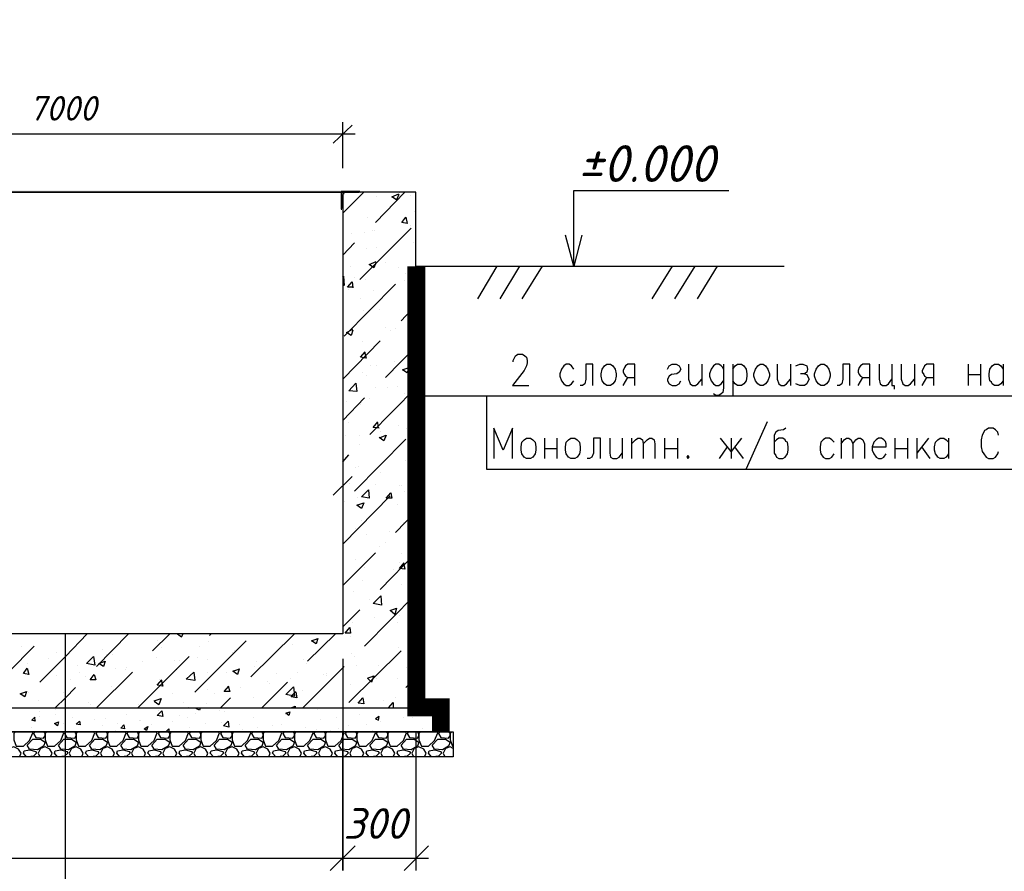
# Model space of a CAD drawing. Extents: x -119078 to 1619993, y 264752 to 340742.
# Tile 65 of 220: x 437390 to 445418, y 301482 to 308425. Entities that reach past the tile are written whole.
import ezdxf

# ---------------------------------------------------------------- set-up
doc = ezdxf.new("R2010")
doc.units = 0
doc.header["$MEASUREMENT"] = 0
doc.linetypes.add('CONTI', pattern=[0])
doc.layers.get('0').update_dxf_attribs({"color": 250, "linetype": 'CONTI'})
for name, color, linetype in [('PDF _Геометрия', 250, 'Continuous'), ('PDF _Сплошная заливка', 7, 'Continuous'), ('PDF _Текст', 7, 'Continuous')]:
    doc.layers.add(name, color=color, linetype=linetype)
doc.styles.add('ICOCPEUR', font='isocpeui.ttf')
doc.styles.add('PDF ISOCPEUR Italic', font='isocpeui.ttf')

msp = doc.modelspace()

# ---------------------------------------------------------------- linework, layer by layer
at = {"layer": 'PDF _Геометрия', "color": 251, "lineweight": -3, "true_color": 0x535353}
for points in [[(439947.224, 307418.413), (440099.628, 307564.467)], [(440023.426, 307215.208), (440023.426, 307589.868)], [(435425.906, 307494.615), (440125.029, 307494.615)], [(440118.679, 307018.353), (435978.371, 307018.353)], [(440023.426, 304827.545), (440023.426, 304725.943)], [(439947.224, 304548.138), (440099.628, 304700.542)], [(440023.426, 303214.603), (440023.426, 301487.358), (440023.426, 302617.688)], [(440620.342, 302617.688), (440620.342, 301487.358)], [(440525.089, 301487.358), (440721.944, 301690.563)], [(430923.639, 301588.961), (440125.029, 301588.961)], [(439921.824, 301588.961), (440721.944, 301588.961)]]:
    msp.add_lwpolyline(points, dxfattribs=at)
at = {"layer": 'PDF _Геометрия', "color": 7, "lineweight": -3}
for points in [[(440620.342, 302814.543), (440620.342, 307018.353), (440023.426, 307018.353), (440023.426, 303417.809), (431025.242, 303417.809), (431025.242, 307018.353), (430421.976, 307018.353), (430421.976, 302814.543)], [(435667.213, 307018.353), (435552.91, 307018.353), (440023.426, 307018.353)], [(440163.13, 307024.703), (440010.726, 307024.703), (440010.726, 306878.649), (440017.076, 306878.649)], [(440023.426, 306884.999), (440023.426, 306999.302)], [(440042.477, 307018.353), (440156.78, 307018.353)], [(440156.78, 307024.703), (440156.78, 307024.703)], [(441909.425, 306415.087), (441909.425, 306669.093), (441909.425, 307031.053), (443173.108, 307031.053)], [(440017.076, 306884.999), (440017.076, 306884.999)], [(441972.927, 306669.093), (441909.425, 306415.087), (441839.574, 306669.093)], [(440620.342, 306415.087), (443623.97, 306415.087)], [(441280.759, 306415.087), (441122.005, 306148.38)], [(441464.914, 306415.087), (441306.16, 306148.38)], [(441649.069, 306415.087), (441483.964, 306148.38)], [(442709.546, 306415.087), (442544.442, 306148.38)], [(442893.701, 306415.087), (442728.597, 306148.38)], [(443077.856, 306415.087), (442912.752, 306148.38)], [(441414.112, 305634.016), (441414.112, 305646.717), (441426.813, 305672.117), (441433.163, 305684.818), (441452.213, 305697.518), (441490.314, 305697.518), (441509.365, 305684.818), (441522.065, 305672.117), (441528.415, 305646.717), (441528.415, 305627.666), (441522.065, 305602.266), (441503.015, 305564.165), (441407.762, 305443.511), (441541.116, 305443.511)], [(441909.425, 305576.865), (441890.375, 305602.266), (441871.324, 305614.966), (441845.924, 305614.966), (441826.873, 305602.266), (441807.823, 305576.865), (441795.122, 305538.764), (441795.122, 305519.713), (441807.823, 305481.612), (441826.873, 305456.212), (441845.924, 305443.511), (441871.324, 305443.511), (441890.375, 305456.212), (441909.425, 305481.612)], [(442061.829, 305443.511), (442061.829, 305614.966), (442004.678, 305614.966), (442004.678, 305494.313), (441998.328, 305456.212), (441979.277, 305443.511), (441960.227, 305443.511)], [(442404.738, 305443.511), (442404.738, 305614.966), (442347.587, 305614.966), (442328.536, 305602.266), (442322.186, 305589.565), (442309.486, 305564.165), (442309.486, 305551.464), (442322.186, 305532.414), (442328.536, 305519.713), (442347.587, 305507.013), (442404.738, 305507.013)], [(442671.445, 305576.865), (442684.146, 305602.266), (442709.546, 305614.966), (442741.297, 305614.966), (442766.698, 305602.266), (442779.398, 305576.865), (442766.698, 305551.464), (442747.647, 305538.764), (442703.196, 305532.414), (442684.146, 305519.713), (442671.445, 305494.313), (442671.445, 305481.612), (442684.146, 305456.212), (442709.546, 305443.511), (442741.297, 305443.511), (442766.698, 305456.212), (442779.398, 305481.612)], [(442842.9, 305614.966), (442842.9, 305494.313), (442855.6, 305456.212), (442874.651, 305443.511), (442900.051, 305443.511), (442919.102, 305456.212), (442950.853, 305494.313)], [(442950.853, 305614.966), (442950.853, 305443.511)], [(443128.657, 305576.865), (443122.307, 305589.565), (443109.607, 305602.266), (443090.556, 305614.966), (443065.156, 305614.966), (443046.105, 305602.266), (443027.055, 305576.865), (443014.354, 305538.764), (443014.354, 305519.713), (443027.055, 305481.612), (443046.105, 305456.212), (443065.156, 305443.511), (443090.556, 305443.511), (443109.607, 305456.212), (443128.657, 305481.612)], [(443128.657, 305614.966), (443128.657, 305424.461), (443122.307, 305386.36), (443109.607, 305373.66), (443090.556, 305360.959), (443065.156, 305360.959), (443046.105, 305373.66)], [(443204.859, 305614.966), (443204.859, 305360.959)], [(443204.859, 305576.865), (443223.91, 305602.266), (443242.96, 305614.966), (443274.711, 305614.966), (443293.761, 305602.266), (443312.812, 305576.865), (443319.162, 305538.764), (443319.162, 305519.713), (443312.812, 305481.612), (443293.761, 305456.212), (443274.711, 305443.511), (443242.96, 305443.511), (443223.91, 305456.212), (443204.859, 305481.612)], [(443566.819, 305614.966), (443566.819, 305494.313), (443579.519, 305456.212), (443598.569, 305443.511), (443623.97, 305443.511), (443643.021, 305456.212), (443674.771, 305494.313)], [(443674.771, 305614.966), (443674.771, 305443.511)], [(443719.223, 305602.266), (443750.973, 305614.966), (443776.374, 305614.966), (443808.125, 305602.266), (443814.475, 305576.865), (443808.125, 305551.464), (443789.074, 305538.764), (443757.324, 305538.764)], [(443789.074, 305538.764), (443808.125, 305532.414), (443814.475, 305519.713), (443827.175, 305494.313), (443814.475, 305468.912), (443808.125, 305456.212), (443789.074, 305443.511), (443750.973, 305443.511), (443719.223, 305456.212)], [(444157.384, 305443.511), (444157.384, 305614.966), (444100.233, 305614.966), (444100.233, 305494.313), (444093.882, 305456.212), (444074.832, 305443.511), (444055.781, 305443.511)], [(444322.488, 305443.511), (444322.488, 305614.966), (444265.337, 305614.966), (444246.286, 305602.266), (444233.586, 305589.565), (444227.236, 305564.165), (444227.236, 305551.464), (444233.586, 305532.414), (444246.286, 305519.713), (444265.337, 305507.013), (444322.488, 305507.013)], [(444398.69, 305614.966), (444398.69, 305494.313), (444405.04, 305456.212), (444424.091, 305443.511), (444455.842, 305443.511), (444474.892, 305456.212), (444500.293, 305494.313)], [(444500.293, 305614.966), (444500.293, 305443.511), (444519.343, 305443.511), (444519.343, 305411.761)], [(444576.495, 305614.966), (444576.495, 305494.313), (444589.195, 305456.212), (444608.246, 305443.511), (444633.646, 305443.511), (444652.697, 305456.212), (444684.448, 305494.313)], [(444684.448, 305614.966), (444684.448, 305443.511)], [(444843.202, 305443.511), (444843.202, 305614.966), (444786.05, 305614.966), (444767, 305602.266), (444760.65, 305589.565), (444747.949, 305564.165), (444747.949, 305551.464), (444760.65, 305532.414), (444767, 305519.713), (444786.05, 305507.013), (444843.202, 305507.013)], [(445122.609, 305614.966), (445122.609, 305443.511)], [(445224.212, 305614.966), (445224.212, 305443.511)], [(445408.367, 305481.612), (445389.316, 305456.212), (445370.266, 305443.511), (445338.515, 305443.511), (445319.464, 305456.212), (445313.114, 305468.912), (445300.414, 305481.612), (445294.064, 305519.713), (445294.064, 305538.764), (445300.414, 305576.865), (445319.464, 305602.266), (445338.515, 305614.966), (445370.266, 305614.966), (445389.316, 305602.266), (445408.367, 305576.865)], [(445408.367, 305614.966), (445408.367, 305443.511)], [(442309.486, 305443.511), (442347.587, 305507.013)], [(444227.236, 305443.511), (444265.337, 305507.013)], [(444747.949, 305443.511), (444786.05, 305507.013)], [(445122.609, 305532.414), (445224.212, 305532.414)], [(448729.503, 305354.609), (440620.342, 305354.609)], [(448729.503, 304757.694), (441198.207, 304757.694), (441198.207, 305354.609)], [(443484.266, 305145.054), (443312.812, 304764.044)], [(441407.762, 304846.596), (441407.762, 305094.252), (441331.56, 304916.448), (441255.358, 305094.252), (441255.358, 304846.596)], [(443636.67, 305094.252), (443617.62, 305081.552), (443573.169, 305075.202), (443554.118, 305062.501), (443541.418, 305037.101), (443541.418, 304891.047), (443554.118, 304871.997), (443560.468, 304859.296), (443579.519, 304846.596), (443611.27, 304846.596), (443630.32, 304859.296), (443649.371, 304884.697), (443655.721, 304916.448), (443655.721, 304941.848), (443649.371, 304979.949), (443636.67, 304986.3), (443630.32, 304999), (443611.27, 305011.7), (443579.519, 305011.7), (443560.468, 304999), (443541.418, 304979.949)], [(445370.266, 305037.101), (445363.915, 305062.501), (445351.215, 305075.202), (445344.865, 305081.552), (445325.814, 305094.252), (445287.713, 305094.252), (445268.663, 305081.552), (445255.963, 305075.202), (445249.612, 305062.501), (445236.912, 305037.101), (445230.562, 304999), (445230.562, 304941.848), (445236.912, 304903.747), (445249.612, 304884.697), (445268.663, 304859.296), (445287.713, 304846.596), (445325.814, 304846.596), (445344.865, 304859.296), (445363.915, 304884.697), (445370.266, 304903.747)], [(441668.119, 305011.7), (441668.119, 304846.596)], [(441769.722, 305011.7), (441769.722, 304846.596)], [(442125.331, 304846.596), (442125.331, 305011.7), (442068.18, 305011.7), (442068.18, 304891.047), (442055.479, 304859.296), (442036.429, 304846.596), (442017.378, 304846.596)], [(442201.533, 305011.7), (442201.533, 304891.047), (442207.883, 304859.296), (442226.934, 304846.596), (442258.685, 304846.596), (442277.735, 304859.296), (442303.136, 304891.047)], [(442303.136, 305011.7), (442303.136, 304846.596)], [(442379.338, 305011.7), (442379.338, 304846.596)], [(442379.338, 304967.249), (442411.088, 304999), (442430.139, 305011.7), (442449.189, 305011.7), (442468.24, 304999), (442474.59, 304967.249), (442474.59, 304846.596)], [(442474.59, 304967.249), (442506.341, 304999), (442525.391, 305011.7), (442544.442, 305011.7), (442563.492, 304999), (442569.843, 304967.249), (442569.843, 304846.596)], [(442646.045, 305011.7), (442646.045, 304846.596)], [(442753.997, 305011.7), (442753.997, 304846.596)], [(443274.711, 305011.7), (443192.159, 304903.747), (443103.257, 305011.7)], [(443192.159, 305011.7), (443192.159, 304846.596)], [(444030.381, 304979.949), (444011.33, 304999), (443992.28, 305011.7), (443960.529, 305011.7), (443941.478, 304999), (443922.428, 304979.949), (443916.078, 304941.848), (443916.078, 304916.448), (443922.428, 304884.697), (443941.478, 304859.296), (443960.529, 304846.596), (443992.28, 304846.596), (444011.33, 304859.296), (444030.381, 304884.697)], [(444087.532, 305011.7), (444087.532, 304846.596)], [(444087.532, 304967.249), (444112.933, 304999), (444131.983, 305011.7), (444151.034, 305011.7), (444170.084, 304999), (444182.785, 304967.249), (444182.785, 304846.596)], [(444182.785, 304967.249), (444208.185, 304999), (444227.236, 305011.7), (444246.286, 305011.7), (444265.337, 304999), (444278.037, 304967.249), (444278.037, 304846.596)], [(444341.539, 304941.848), (444455.842, 304941.848), (444455.842, 304967.249), (444449.492, 304986.3), (444436.791, 304999), (444417.741, 305011.7), (444392.34, 305011.7), (444373.29, 304999), (444354.239, 304979.949), (444341.539, 304941.848), (444341.539, 304916.448), (444354.239, 304884.697), (444373.29, 304859.296), (444392.34, 304846.596), (444417.741, 304846.596), (444436.791, 304859.296), (444455.842, 304884.697)], [(444525.694, 305011.7), (444525.694, 304846.596)], [(444627.296, 305011.7), (444627.296, 304846.596)], [(444703.498, 305011.7), (444703.498, 304846.596)], [(444798.751, 305011.7), (444703.498, 304891.047)], [(444963.855, 304884.697), (444944.805, 304859.296), (444925.754, 304846.596), (444894.003, 304846.596), (444874.953, 304859.296), (444868.603, 304871.997), (444855.902, 304884.697), (444849.552, 304916.448), (444849.552, 304941.848), (444855.902, 304979.949), (444874.953, 304999), (444894.003, 305011.7), (444925.754, 305011.7), (444944.805, 304999), (444963.855, 304979.949)], [(444963.855, 305011.7), (444963.855, 304846.596)], [(441668.119, 304929.148), (441769.722, 304929.148)], [(442646.045, 304929.148), (442753.997, 304929.148)], [(443096.906, 304846.596), (443160.408, 304941.848)], [(443217.559, 304941.848), (443287.411, 304846.596)], [(444525.694, 304929.148), (444627.296, 304929.148)], [(444741.599, 304941.848), (444811.451, 304846.596)], [(445281.363, 297913.793), (437762.767, 297913.793), (437762.767, 303417.809)]]:
    msp.add_lwpolyline(points, dxfattribs=at)
at = {"layer": 'PDF _Геометрия', "color": 8, "lineweight": -3, "true_color": 0x767676}
for points in [[(440023.426, 306846.898), (440194.881, 307018.353)], [(440169.48, 307012.002), (440169.48, 307012.002)], [(440290.133, 306770.696), (440531.439, 307018.353)], [(440296.483, 306986.602), (440296.483, 306986.602)], [(440480.638, 306999.302), (440461.588, 306954.851), (440423.487, 306980.252), (440480.638, 307005.652)], [(440486.988, 307012.002), (440486.988, 307012.002)], [(440575.891, 306992.952), (440575.891, 306992.952)], [(440607.641, 306859.598), (440607.641, 306859.598)], [(440226.632, 306815.147), (440226.632, 306815.147)], [(440575.891, 306745.295), (440575.891, 306745.295)], [(440093.278, 306681.794), (440093.278, 306681.794)], [(440163.13, 306307.134), (440582.241, 306726.245)], [(440201.231, 306688.144), (440201.231, 306688.144)], [(440264.733, 306707.194), (440264.733, 306707.194)], [(440283.783, 306707.194), (440283.783, 306707.194)], [(440023.426, 306503.989), (440118.679, 306605.592)], [(440601.291, 306605.592), (440601.291, 306605.592)], [(440213.931, 306561.141), (440213.931, 306561.141)], [(440296.483, 306567.491), (440296.483, 306567.491)], [(440296.483, 306446.838), (440277.433, 306402.387), (440239.332, 306427.787), (440296.483, 306453.188)], [(440372.685, 306446.838), (440372.685, 306446.838)], [(440086.928, 306408.737), (440086.928, 306408.737)], [(440480.638, 306402.387), (440480.638, 306402.387)], [(440537.79, 306351.585), (440537.79, 306351.585)], [(440588.591, 306351.585), (440588.591, 306351.585)], [(440023.426, 306326.185), (440029.776, 306332.535), (440036.127, 306256.333), (440023.426, 306262.683)], [(440036.127, 306326.185), (440036.127, 306326.185)], [(440036.127, 305843.572), (440455.237, 306269.033)], [(440105.978, 306243.632), (440061.527, 306243.632), (440099.628, 306288.084), (440105.978, 306237.282)], [(440118.679, 306319.834), (440118.679, 306319.834)], [(440207.581, 306307.134), (440207.581, 306307.134)], [(440525.089, 306300.784), (440525.089, 306300.784)], [(440074.228, 306224.582), (440074.228, 306224.582)], [(440277.433, 306218.232), (440277.433, 306218.232)], [(440620.342, 306192.831), (440607.641, 306199.181), (440620.342, 306211.882)], [(440169.48, 306148.38), (440169.48, 306148.38)], [(440582.241, 306103.929), (440582.241, 306103.929)], [(440194.881, 306053.127), (440194.881, 306053.127)], [(440321.884, 306059.478), (440321.884, 306059.478)], [(440499.689, 305970.575), (440620.342, 306097.579)], [(440105.978, 305894.373), (440093.278, 305849.922), (440055.177, 305875.323), (440105.978, 305900.723)], [(440372.685, 305913.424), (440372.685, 305913.424)], [(440410.786, 305888.023), (440410.786, 305888.023)], [(440455.237, 305907.074), (440455.237, 305907.074)], [(440023.426, 305494.313), (440328.234, 305805.471)], [(440188.531, 305799.121), (440188.531, 305799.121)], [(440575.891, 305849.922), (440575.891, 305849.922)], [(440201.231, 305716.569), (440213.931, 305665.767), (440169.48, 305672.117), (440207.581, 305716.569)], [(440372.685, 305507.013), (440620.342, 305761.02)], [(440442.537, 305634.016), (440442.537, 305634.016)], [(440182.18, 305545.114), (440182.18, 305545.114)], [(440252.032, 305608.616), (440252.032, 305608.616)], [(440296.483, 305602.266), (440296.483, 305602.266)], [(440563.19, 305595.915), (440563.19, 305595.915)], [(440220.281, 305526.064), (440220.281, 305526.064)], [(440245.682, 305043.451), (440620.342, 305424.461)], [(440290.133, 305424.461), (440290.133, 305424.461)], [(440385.386, 305424.461), (440385.386, 305424.461)], [(440474.288, 305437.161), (440474.288, 305437.161)], [(440023.426, 305157.754), (440201.231, 305341.909)], [(440029.776, 305360.959), (440029.776, 305360.959)], [(440055.177, 305310.158), (440055.177, 305310.158)], [(440245.682, 305335.559), (440245.682, 305335.559)], [(440531.439, 305373.66), (440531.439, 305373.66)], [(440556.84, 305341.909), (440556.84, 305341.909)], [(440169.48, 305291.107), (440169.48, 305291.107)], [(440067.877, 305138.703), (440067.877, 305138.703)], [(440321.884, 305094.252), (440271.083, 305100.602), (440309.184, 305145.054)], [(440315.534, 305094.252), (440309.184, 305138.703)], [(440321.884, 305094.252), (440321.884, 305094.252)], [(440328.234, 305068.852), (440328.234, 305068.852)], [(440480.638, 305119.653), (440480.638, 305119.653)], [(440544.14, 305087.902), (440544.14, 305087.902)], [(440042.477, 305030.751), (440042.477, 305030.751)], [(440118.679, 304579.889), (440537.79, 305005.35)], [(440163.13, 305037.101), (440163.13, 305037.101)], [(440328.234, 305018.05), (440379.036, 305037.101), (440359.985, 304992.65), (440321.884, 305018.05)], [(440163.13, 304960.899), (440163.13, 304960.899)], [(440023.426, 304821.195), (440074.228, 304878.347)], [(440537.79, 304833.896), (440537.79, 304833.896)], [(440613.992, 304833.896), (440613.992, 304833.896)], [(440131.379, 304770.394), (440131.379, 304770.394)], [(440150.43, 304783.094), (440150.43, 304783.094)], [(440582.241, 304706.892), (440620.342, 304751.343)], [(440328.234, 304732.293), (440328.234, 304732.293)], [(440080.578, 304643.391), (440080.578, 304643.391)], [(440290.133, 304637.04), (440290.133, 304637.04)], [(440486.988, 304630.69), (440486.988, 304630.69)], [(440499.689, 304624.34), (440499.689, 304624.34)], [(440525.089, 304579.889), (440525.089, 304579.889)], [(440023.426, 304148.078), (440410.786, 304541.788)], [(440036.127, 304497.337), (440036.127, 304497.337)], [(440144.079, 304529.088), (440144.079, 304529.088)], [(440410.786, 304535.438), (440410.786, 304535.438)], [(440601.291, 304554.488), (440601.291, 304554.488)], [(440455.237, 304243.33), (440620.342, 304414.785)], [(440474.288, 304471.936), (440474.288, 304471.936)], [(440029.776, 304395.734), (440029.776, 304395.734)], [(440175.83, 304344.933), (440175.83, 304344.933)], [(440131.379, 304275.081), (440131.379, 304275.081)], [(440404.436, 304256.03), (440404.436, 304256.03)], [(440518.739, 304325.882), (440518.739, 304325.882)], [(440582.241, 304325.882), (440582.241, 304325.882)], [(440213.931, 304230.63), (440213.931, 304230.63)], [(440321.884, 304129.027), (440321.884, 304129.027)], [(440372.685, 304160.778), (440372.685, 304160.778)], [(440620.342, 304135.377), (440594.941, 304160.778), (440620.342, 304167.128)], [(440023.426, 303811.519), (440290.133, 304078.226)], [(440125.029, 304021.074), (440125.029, 304021.074)], [(440328.234, 303779.768), (440620.342, 304078.226)], [(440506.039, 304071.876), (440506.039, 304071.876)], [(440029.776, 303951.222), (440029.776, 303951.222)], [(440201.231, 303957.573), (440201.231, 303957.573)], [(440436.187, 303938.522), (440436.187, 303938.522)], [(440518.739, 303995.674), (440531.439, 303944.872), (440486.988, 303951.222), (440525.089, 303995.674)], [(440486.988, 303995.674), (440486.988, 303995.674)], [(440188.531, 303849.62), (440188.531, 303849.62)], [(440499.689, 303817.869), (440499.689, 303817.869)], [(440594.941, 303836.919), (440594.941, 303836.919)], [(440112.329, 303767.068), (440112.329, 303767.068)], [(440201.231, 303316.206), (440620.342, 303741.667)], [(440245.682, 303697.216), (440245.682, 303697.216)], [(440290.133, 303690.866), (440290.133, 303690.866)], [(440023.426, 303474.96), (440163.13, 303614.664)], [(440290.133, 303671.815), (440290.133, 303671.815)], [(440283.783, 303551.162), (440283.783, 303551.162)], [(440486.988, 303563.862), (440486.988, 303563.862)], [(440105.978, 303513.061), (440105.978, 303513.061)], [(440474.288, 303506.711), (440474.288, 303506.711)], [(440569.54, 303455.909), (440569.54, 303455.909)], [(437553.212, 303024.098), (437762.767, 303233.654), (437940.572, 303417.809)], [(438016.774, 303151.102), (438277.131, 303417.809)], [(438473.986, 303278.105), (438613.689, 303417.809)], [(438677.191, 303417.809), (438708.942, 303392.408), (438721.642, 303417.809)], [(438937.548, 303405.108), (438950.248, 303417.809)], [(439274.107, 303068.549), (439629.716, 303417.809)], [(439737.669, 303195.553), (439966.275, 303417.809)], [(440029.776, 303430.509), (440029.776, 303430.509)], [(440086.928, 303392.408), (440086.928, 303392.408)], [(440620.342, 303373.357), (440588.591, 303379.708), (440620.342, 303417.809)], [(437089.65, 302897.095), (437508.761, 303316.206)], [(437407.158, 303316.206), (437407.158, 303316.206)], [(438067.575, 303290.805), (438067.575, 303290.805)], [(438512.087, 303367.007), (438512.087, 303367.007)], [(438543.838, 303303.506), (438543.838, 303303.506)], [(438816.895, 302941.546), (439236.006, 303360.657)], [(438854.996, 303316.206), (438854.996, 303316.206)], [(438931.198, 303354.307), (438931.198, 303354.307)], [(439610.665, 303328.906), (439610.665, 303328.906)], [(439801.17, 303354.307), (439801.17, 303354.307)], [(440480.638, 303309.856), (440480.638, 303309.856)], [(440582.241, 303360.657), (440582.241, 303360.657)], [(437623.064, 303214.603), (437623.064, 303214.603)], [(437692.915, 303265.405), (437692.915, 303265.405)], [(438099.326, 303246.354), (438099.326, 303246.354)], [(438143.777, 303246.354), (438143.777, 303246.354)], [(438353.333, 302814.543), (438772.444, 303233.654)], [(438505.737, 303227.304), (438505.737, 303227.304)], [(438842.295, 303227.304), (438842.295, 303227.304)], [(439128.053, 303265.405), (439128.053, 303265.405)], [(439140.753, 303278.105), (439140.753, 303278.105)], [(440074.228, 302858.994), (440499.689, 303278.105)], [(440093.278, 303259.054), (440093.278, 303259.054)], [(440118.679, 303233.654), (440118.679, 303233.654)], [(437451.609, 303176.502), (437451.609, 303176.502)], [(437762.767, 303195.553), (437762.767, 303195.553)], [(437858.02, 303157.452), (437858.02, 303157.452)], [(438169.178, 303138.401), (438169.178, 303138.401)], [(438264.43, 303144.751), (438264.43, 303144.751)], [(438391.434, 303195.553), (438391.434, 303195.553)], [(438651.79, 303201.903), (438651.79, 303201.903)], [(438696.242, 303201.903), (438696.242, 303201.903)], [(438918.497, 303208.253), (438918.497, 303208.253)], [(439178.854, 303132.051), (439166.154, 303087.6), (439128.053, 303113.001), (439185.204, 303132.051)], [(439305.858, 303151.102), (439305.858, 303151.102)], [(439324.908, 303195.553), (439324.908, 303195.553)], [(439699.568, 302814.543), (440036.127, 303151.102)], [(439705.918, 303208.253), (439705.918, 303208.253)], [(439731.319, 303176.502), (439731.319, 303176.502)], [(440137.729, 303157.452), (440137.729, 303157.452)], [(440315.534, 303163.802), (440315.534, 303163.802)], [(440372.685, 303157.452), (440372.685, 303157.452)], [(440544.14, 303144.751), (440544.14, 303144.751)], [(440563.19, 303182.852), (440563.19, 303182.852)], [(437686.565, 303074.9), (437686.565, 303074.9)], [(437807.218, 303049.499), (437807.218, 303049.499)], [(437877.07, 303100.3), (437877.07, 303100.3)], [(437927.872, 303068.549), (437927.872, 303068.549)], [(438016.774, 302814.543), (438308.882, 303106.65)], [(438251.73, 303125.701), (438251.73, 303125.701)], [(438531.137, 303049.499), (438531.137, 303049.499)], [(438670.841, 303125.701), (438670.841, 303125.701)], [(438924.848, 303100.3), (438924.848, 303100.3)], [(439077.252, 303106.65), (439077.252, 303106.65)], [(439483.662, 303093.95), (439483.662, 303093.95)], [(439597.965, 303055.849), (439597.965, 303055.849)], [(439655.117, 303106.65), (439655.117, 303106.65)], [(439871.022, 303087.6), (439871.022, 303087.6)], [(439890.073, 303093.95), (439890.073, 303093.95)], [(439890.073, 303074.9), (439890.073, 303074.9)], [(440296.483, 303055.849), (440296.483, 303055.849)], [(440474.288, 303055.849), (440474.288, 303055.849)], [(440537.79, 302979.647), (440620.342, 303068.549)], [(437680.215, 302814.543), (437762.767, 302897.095), (437845.319, 302979.647)], [(438137.427, 302992.347), (438137.427, 302992.347)], [(438543.838, 303043.149), (438556.538, 302992.347), (438512.087, 302998.698), (438550.188, 303043.149)], [(439089.952, 302992.347), (439102.652, 302947.896), (439058.201, 302947.896), (439096.302, 302992.347)], [(439191.555, 302979.647), (439191.555, 302979.647)], [(439363.009, 302814.543), (439572.564, 303024.098)], [(439407.46, 303030.448), (439407.46, 303030.448)], [(439426.511, 303011.398), (439426.511, 303011.398)], [(440086.928, 303005.048), (440086.928, 303005.048)], [(437464.31, 302941.546), (437464.31, 302941.546)], [(437750.067, 302941.546), (437750.067, 302941.546)], [(438448.585, 302903.445), (438448.585, 302903.445)], [(438486.686, 302871.694), (438543.838, 302890.745), (438524.787, 302839.943), (438486.686, 302865.344)], [(438639.09, 302928.846), (438639.09, 302928.846)], [(438924.848, 302966.947), (438924.848, 302966.947)], [(438981.999, 302935.196), (438981.999, 302935.196)], [(439026.45, 302814.543), (439109.002, 302897.095)], [(439299.507, 302897.095), (439299.507, 302897.095)], [(439642.416, 302941.546), (439648.766, 302897.095), (439604.315, 302903.445), (439642.416, 302947.896)], [(439693.218, 302954.246), (439693.218, 302954.246)], [(440455.237, 302897.095), (440455.237, 302897.095)], [(437546.862, 302878.044), (437546.862, 302878.044)], [(437953.272, 302858.994), (437953.272, 302858.994)], [(437965.973, 302839.943), (437965.973, 302839.943)], [(437972.323, 302808.193), (437972.323, 302808.193)], [(438359.683, 302839.943), (438359.683, 302839.943)], [(438537.488, 302858.994), (438537.488, 302858.994)], [(438727.992, 302858.994), (438727.992, 302858.994)], [(438766.093, 302820.893), (438766.093, 302820.893)], [(438861.346, 302814.543), (438854.996, 302795.492), (438829.595, 302808.193), (438842.295, 302814.543)], [(438912.147, 302846.294), (438912.147, 302846.294)], [(439604.315, 302814.543), (439636.066, 302827.243), (439636.066, 302814.543)], [(440169.48, 302852.644), (440169.48, 302852.644)], [(440359.985, 302878.044), (440359.985, 302878.044)], [(440398.086, 302814.543), (440436.187, 302858.994), (440436.187, 302814.543)], [(440486.988, 302808.193), (440486.988, 302808.193)], [(440702.894, 302814.543), (440696.544, 302808.193), (440728.295, 302801.842), (440721.944, 302814.543)], [(440740.995, 302808.193), (440740.995, 302808.193)], [(437508.761, 302738.341), (437515.111, 302706.59), (437489.71, 302712.94), (437515.111, 302738.341)], [(437553.212, 302782.792), (437553.212, 302782.792)], [(437553.212, 302744.691), (437553.212, 302744.691)], [(437680.215, 302801.842), (437680.215, 302801.842)], [(437680.215, 302757.391), (437680.215, 302757.391)], [(437819.919, 302731.991), (437819.919, 302731.991)], [(438264.43, 302757.391), (438264.43, 302757.391)], [(438524.787, 302795.492), (438524.787, 302795.492)], [(438696.242, 302751.041), (438696.242, 302751.041)], [(438759.743, 302731.991), (438759.743, 302731.991)], [(438823.245, 302770.092), (438823.245, 302770.092)], [(439020.1, 302795.492), (439020.1, 302795.492)], [(439058.201, 302782.792), (439058.201, 302782.792)], [(439299.507, 302731.991), (439299.507, 302731.991)], [(439553.514, 302763.741), (439553.514, 302763.741)], [(439820.221, 302801.842), (439820.221, 302801.842)], [(439972.625, 302738.341), (439972.625, 302738.341)], [(440163.13, 302763.741), (440163.13, 302763.741)], [(440518.739, 302731.991), (440518.739, 302731.991)], [(440594.941, 302738.341), (440594.941, 302738.341)], [(440810.847, 302782.792), (440810.847, 302782.792)], [(437483.36, 302655.789), (437483.36, 302655.789)], [(437743.717, 302687.539), (437743.717, 302687.539)], [(437997.723, 302719.29), (437997.723, 302719.29)], [(438061.225, 302668.489), (438061.225, 302668.489)], [(438092.976, 302725.64), (438092.976, 302725.64)], [(438188.228, 302687.539), (438188.228, 302687.539)], [(438366.033, 302712.94), (438366.033, 302712.94)], [(438378.733, 302712.94), (438378.733, 302712.94)], [(438461.286, 302681.189), (438461.286, 302681.189)], [(438632.74, 302700.24), (438632.74, 302700.24)], [(438772.444, 302655.789), (438772.444, 302655.789)], [(438905.797, 302687.539), (438905.797, 302687.539)], [(439039.151, 302693.89), (439039.151, 302693.89)], [(439178.854, 302674.839), (439178.854, 302674.839)], [(439331.258, 302655.789), (439331.258, 302655.789)], [(439451.911, 302668.489), (439451.911, 302668.489)], [(439521.763, 302681.189), (439521.763, 302681.189)], [(439718.618, 302655.789), (439718.618, 302655.789)], [(439845.622, 302719.29), (439845.622, 302719.29)], [(440074.228, 302668.489), (440074.228, 302668.489)], [(440220.281, 302681.189), (440220.281, 302681.189)], [(440328.234, 302700.24), (440328.234, 302700.24)], [(440671.143, 302649.438), (440671.143, 302649.438)], [(437356.357, 302617.688), (437343.656, 302604.987), (437343.656, 302554.186), (437362.707, 302503.385), (437419.858, 302503.385), (437470.66, 302547.836), (437496.06, 302611.337), (437489.71, 302617.688)], [(437515.111, 302617.688), (437502.411, 302604.987), (437521.461, 302573.236), (437584.963, 302566.886), (437597.663, 302585.937), (437597.663, 302604.987), (437584.963, 302617.688)], [(437610.363, 302617.688), (437597.663, 302604.987), (437597.663, 302554.186), (437616.714, 302503.385), (437673.865, 302503.385), (437724.666, 302547.836), (437750.067, 302611.337), (437743.717, 302617.688)], [(437737.367, 302624.038), (437737.367, 302624.038)], [(437769.117, 302617.688), (437756.417, 302604.987), (437775.468, 302573.236), (437838.969, 302566.886), (437851.67, 302585.937), (437851.67, 302604.987), (437838.969, 302617.688)], [(437864.37, 302617.688), (437851.67, 302604.987), (437851.67, 302554.186), (437870.72, 302503.385), (437927.872, 302503.385), (437978.673, 302547.836), (438004.074, 302611.337), (437997.723, 302617.688)], [(438023.124, 302617.688), (438010.424, 302604.987), (438029.474, 302573.236), (438092.976, 302566.886), (438105.676, 302585.937), (438105.676, 302604.987), (438092.976, 302617.688)], [(438118.377, 302617.688), (438105.676, 302604.987), (438105.676, 302554.186), (438124.727, 302503.385), (438181.878, 302503.385), (438232.68, 302547.836), (438258.08, 302611.337), (438251.73, 302617.688)], [(438169.178, 302630.388), (438169.178, 302630.388)], [(438277.131, 302617.688), (438264.43, 302604.987), (438283.481, 302573.236), (438346.983, 302566.886), (438359.683, 302585.937), (438359.683, 302604.987), (438346.983, 302617.688)], [(438372.383, 302617.688), (438359.683, 302604.987), (438359.683, 302554.186), (438378.733, 302503.385), (438435.885, 302503.385), (438486.686, 302547.836), (438512.087, 302611.337), (438505.737, 302617.688)], [(438518.437, 302624.038), (438518.437, 302624.038)], [(438531.137, 302617.688), (438518.437, 302604.987), (438537.488, 302573.236), (438600.989, 302566.886), (438613.689, 302585.937), (438613.689, 302604.987), (438600.989, 302617.688)], [(438581.939, 302617.688), (438607.339, 302643.088), (438607.339, 302617.688)], [(438626.39, 302617.688), (438613.689, 302604.987), (438613.689, 302554.186), (438632.74, 302503.385), (438689.891, 302503.385), (438740.693, 302547.836), (438766.093, 302611.337), (438759.743, 302617.688)], [(438785.144, 302617.688), (438772.444, 302604.987), (438791.494, 302573.236), (438854.996, 302566.886), (438867.696, 302585.937), (438867.696, 302604.987), (438854.996, 302617.688)], [(438880.396, 302617.688), (438867.696, 302604.987), (438867.696, 302554.186), (438886.747, 302503.385), (438943.898, 302503.385), (438994.699, 302547.836), (439020.1, 302611.337), (439013.75, 302617.688)], [(439039.151, 302617.688), (439026.45, 302604.987), (439045.501, 302573.236), (439109.002, 302566.886), (439121.703, 302585.937), (439121.703, 302604.987), (439109.002, 302617.688)], [(439134.403, 302617.688), (439121.703, 302604.987), (439121.703, 302554.186), (439140.753, 302503.385), (439197.905, 302503.385), (439248.706, 302547.836), (439274.107, 302611.337), (439267.757, 302617.688)], [(439159.804, 302617.688), (439166.154, 302617.688)], [(439166.154, 302617.688), (439166.154, 302617.688)], [(439204.255, 302636.738), (439204.255, 302636.738)], [(439293.157, 302617.688), (439280.457, 302604.987), (439299.507, 302573.236), (439363.009, 302566.886), (439375.709, 302585.937), (439375.709, 302604.987), (439363.009, 302617.688)], [(439388.41, 302617.688), (439375.709, 302604.987), (439375.709, 302554.186), (439394.76, 302503.385), (439451.911, 302503.385), (439502.713, 302547.836), (439528.113, 302611.337), (439521.763, 302617.688)], [(439547.164, 302617.688), (439534.463, 302604.987), (439553.514, 302573.236), (439617.016, 302566.886), (439629.716, 302585.937), (439629.716, 302604.987), (439617.016, 302617.688)], [(439629.716, 302617.688), (439636.066, 302624.038), (439636.066, 302617.688)], [(439642.416, 302617.688), (439629.716, 302604.987), (439629.716, 302554.186), (439648.766, 302503.385), (439705.918, 302503.385), (439756.719, 302547.836), (439782.12, 302611.337), (439775.77, 302617.688)], [(439801.17, 302617.688), (439788.47, 302604.987), (439807.521, 302573.236), (439871.022, 302566.886), (439883.723, 302585.937), (439883.723, 302604.987), (439871.022, 302617.688)], [(439813.871, 302636.738), (439813.871, 302636.738)], [(439896.423, 302617.688), (439883.723, 302604.987), (439883.723, 302554.186), (439902.773, 302503.385), (439959.925, 302503.385), (440010.726, 302547.836), (440036.127, 302611.337), (440029.776, 302617.688)], [(439921.824, 302630.388), (439921.824, 302630.388)], [(439991.675, 302643.088), (439991.675, 302643.088)], [(440055.177, 302617.688), (440042.477, 302604.987), (440061.527, 302573.236), (440125.029, 302566.886), (440137.729, 302585.937), (440137.729, 302604.987), (440125.029, 302617.688)], [(440150.43, 302617.688), (440137.729, 302604.987), (440137.729, 302554.186), (440156.78, 302503.385), (440213.931, 302503.385), (440264.733, 302547.836), (440290.133, 302611.337), (440283.783, 302617.688)], [(440264.733, 302630.388), (440264.733, 302630.388)], [(440309.184, 302617.688), (440296.483, 302604.987), (440315.534, 302573.236), (440379.036, 302566.886), (440391.736, 302585.937), (440391.736, 302604.987), (440379.036, 302617.688)], [(440404.436, 302617.688), (440391.736, 302604.987), (440391.736, 302554.186), (440410.786, 302503.385), (440467.938, 302503.385), (440518.739, 302547.836), (440544.14, 302611.337), (440537.79, 302617.688)], [(440480.638, 302624.038), (440480.638, 302624.038)], [(440531.439, 302617.688), (440531.439, 302617.688)], [(440563.19, 302617.688), (440550.49, 302604.987), (440569.54, 302573.236), (440633.042, 302566.886), (440645.742, 302585.937), (440645.742, 302604.987), (440633.042, 302617.688)], [(440639.392, 302624.038), (440639.392, 302624.038)], [(440658.443, 302617.688), (440645.742, 302604.987), (440645.742, 302554.186), (440664.793, 302503.385), (440721.944, 302503.385), (440772.746, 302547.836), (440798.146, 302611.337), (440791.796, 302617.688)], [(440817.197, 302617.688), (440804.497, 302604.987), (440823.547, 302573.236), (440887.049, 302566.886), (440899.749, 302585.937), (440899.749, 302604.987), (440887.049, 302617.688)], [(440912.449, 302617.688), (440899.749, 302604.987), (440899.749, 302554.186), (440918.8, 302503.385), (440925.15, 302503.385)], [(437388.108, 302414.482), (437400.808, 302446.233), (437381.757, 302477.984), (437343.656, 302497.034), (437305.555, 302484.334), (437286.505, 302446.233), (437299.205, 302414.482)], [(437642.114, 302414.482), (437654.815, 302446.233), (437635.764, 302477.984), (437597.663, 302497.034), (437559.562, 302484.334), (437540.512, 302446.233), (437553.212, 302414.482)], [(437896.121, 302414.482), (437908.821, 302446.233), (437889.771, 302477.984), (437851.67, 302497.034), (437813.569, 302484.334), (437794.518, 302446.233), (437807.218, 302414.482)], [(438150.127, 302414.482), (438162.828, 302446.233), (438143.777, 302477.984), (438105.676, 302497.034), (438067.575, 302484.334), (438048.525, 302446.233), (438061.225, 302414.482)], [(438404.134, 302414.482), (438416.834, 302446.233), (438397.784, 302477.984), (438359.683, 302497.034), (438321.582, 302484.334), (438302.531, 302446.233), (438315.232, 302414.482)], [(438658.141, 302414.482), (438670.841, 302446.233), (438651.79, 302477.984), (438613.689, 302497.034), (438575.589, 302484.334), (438556.538, 302446.233), (438569.238, 302414.482)], [(438912.147, 302414.482), (438924.848, 302446.233), (438905.797, 302477.984), (438867.696, 302497.034), (438829.595, 302484.334), (438810.545, 302446.233), (438823.245, 302414.482)], [(439166.154, 302414.482), (439178.854, 302446.233), (439159.804, 302477.984), (439121.703, 302497.034), (439083.602, 302484.334), (439064.551, 302446.233), (439077.252, 302414.482)], [(439420.161, 302414.482), (439432.861, 302446.233), (439413.81, 302477.984), (439375.709, 302497.034), (439337.608, 302484.334), (439318.558, 302446.233), (439331.258, 302414.482)], [(439674.167, 302414.482), (439686.867, 302446.233), (439667.817, 302477.984), (439629.716, 302497.034), (439591.615, 302484.334), (439572.564, 302446.233), (439585.265, 302414.482)], [(439928.174, 302414.482), (439940.874, 302446.233), (439921.824, 302477.984), (439883.723, 302497.034), (439845.622, 302484.334), (439826.571, 302446.233), (439839.271, 302414.482)], [(440182.18, 302414.482), (440194.881, 302446.233), (440175.83, 302477.984), (440137.729, 302497.034), (440099.628, 302484.334), (440080.578, 302446.233), (440093.278, 302414.482)], [(440436.187, 302414.482), (440448.887, 302446.233), (440429.837, 302477.984), (440391.736, 302497.034), (440353.635, 302484.334), (440334.584, 302446.233), (440347.285, 302414.482)], [(440690.194, 302414.482), (440702.894, 302446.233), (440683.843, 302477.984), (440645.742, 302497.034), (440607.641, 302484.334), (440588.591, 302446.233), (440601.291, 302414.482)], [(440925.15, 302484.334), (440899.749, 302497.034), (440861.648, 302484.334), (440842.598, 302446.233), (440855.298, 302414.482)], [(437445.259, 302414.482), (437419.858, 302446.233), (437426.209, 302465.284), (437470.66, 302471.634), (437521.461, 302458.933), (437527.811, 302446.233), (437502.411, 302420.832), (437457.959, 302414.482)], [(437699.266, 302414.482), (437673.865, 302446.233), (437680.215, 302465.284), (437724.666, 302471.634), (437775.468, 302458.933), (437781.818, 302446.233), (437756.417, 302420.832), (437711.966, 302414.482)], [(437953.272, 302414.482), (437927.872, 302446.233), (437934.222, 302465.284), (437978.673, 302471.634), (438029.474, 302458.933), (438035.824, 302446.233), (438010.424, 302420.832), (437965.973, 302414.482)], [(438207.279, 302414.482), (438181.878, 302446.233), (438188.228, 302465.284), (438232.68, 302471.634), (438283.481, 302458.933), (438289.831, 302446.233), (438264.43, 302420.832), (438219.979, 302414.482)], [(438461.286, 302414.482), (438435.885, 302446.233), (438442.235, 302465.284), (438486.686, 302471.634), (438537.488, 302458.933), (438543.838, 302446.233), (438518.437, 302420.832), (438473.986, 302414.482)], [(438715.292, 302414.482), (438689.891, 302446.233), (438696.242, 302465.284), (438740.693, 302471.634), (438791.494, 302458.933), (438797.844, 302446.233), (438772.444, 302420.832), (438727.992, 302414.482)], [(438969.299, 302414.482), (438943.898, 302446.233), (438950.248, 302465.284), (438994.699, 302471.634), (439045.501, 302458.933), (439051.851, 302446.233), (439026.45, 302420.832), (438981.999, 302414.482)], [(439223.305, 302414.482), (439197.905, 302446.233), (439204.255, 302465.284), (439248.706, 302471.634), (439299.507, 302458.933), (439305.858, 302446.233), (439280.457, 302420.832), (439236.006, 302414.482)], [(439477.312, 302414.482), (439451.911, 302446.233), (439458.262, 302465.284), (439502.713, 302471.634), (439553.514, 302458.933), (439559.864, 302446.233), (439534.463, 302420.832), (439490.012, 302414.482)], [(439731.319, 302414.482), (439705.918, 302446.233), (439712.268, 302465.284), (439756.719, 302471.634), (439807.521, 302458.933), (439813.871, 302446.233), (439788.47, 302420.832), (439744.019, 302414.482)], [(439985.325, 302414.482), (439959.925, 302446.233), (439966.275, 302465.284), (440010.726, 302471.634), (440061.527, 302458.933), (440067.877, 302446.233), (440042.477, 302420.832), (439998.026, 302414.482)], [(440239.332, 302414.482), (440213.931, 302446.233), (440220.281, 302465.284), (440264.733, 302471.634), (440315.534, 302458.933), (440321.884, 302446.233), (440296.483, 302420.832), (440252.032, 302414.482)], [(440493.338, 302414.482), (440467.938, 302446.233), (440474.288, 302465.284), (440518.739, 302471.634), (440569.54, 302458.933), (440575.891, 302446.233), (440550.49, 302420.832), (440506.039, 302414.482)], [(440747.345, 302414.482), (440721.944, 302446.233), (440728.295, 302465.284), (440772.746, 302471.634), (440823.547, 302458.933), (440829.897, 302446.233), (440804.497, 302420.832), (440760.045, 302414.482)]]:
    msp.add_lwpolyline(points, dxfattribs=at)
for points in [[(440537.79, 306815.147), (440550.49, 306764.346), (440506.039, 306770.696)], [(440563.19, 305589.565), (440550.49, 305545.114), (440512.389, 305570.515)], [(440137.729, 305392.71), (440074.228, 305399.06), (440131.379, 305462.562)], [(440239.332, 304522.737), (440175.83, 304535.438), (440232.982, 304592.589)], [(440417.137, 304567.189), (440423.487, 304522.737), (440379.036, 304522.737)], [(440194.881, 304484.636), (440175.83, 304440.185), (440137.729, 304465.586)], [(440340.935, 303652.765), (440271.083, 303665.465), (440334.584, 303728.967)], [(440461.588, 303627.364), (440448.887, 303576.563), (440410.786, 303608.313)], [(440080.578, 303468.61), (440086.928, 303424.159), (440042.477, 303424.159)], [(439820.221, 303379.708), (439807.521, 303335.256), (439769.42, 303360.657)], [(438004.074, 303163.802), (437934.222, 303176.502), (437991.373, 303233.654)], [(437451.609, 303138.401), (437464.31, 303087.6), (437419.858, 303093.95)], [(438086.626, 303195.553), (438073.925, 303151.102), (438035.824, 303176.502)], [(437997.723, 303087.6), (438010.424, 303043.149), (437965.973, 303043.149)], [(438816.895, 303036.799), (438747.043, 303049.499), (438810.545, 303106.65)], [(440277.433, 303074.9), (440258.382, 303024.098), (440226.632, 303055.849)], [(439629.716, 302909.795), (439559.864, 302922.496), (439623.366, 302985.997)], [(437445.259, 302947.896), (437432.559, 302903.445), (437394.458, 302928.846)], [(440188.531, 302897.095), (440194.881, 302846.294), (440150.43, 302852.644)], [(438556.538, 302744.691), (438512.087, 302751.041), (438550.188, 302789.142)], [(439591.615, 302782.792), (439585.265, 302751.041), (439559.864, 302770.092)], [(440321.884, 302744.691), (440290.133, 302725.64), (440315.534, 302712.94)], [(437705.616, 302700.24), (437699.266, 302668.489), (437673.865, 302687.539)], [(437877.07, 302706.59), (437883.42, 302674.839), (437851.67, 302681.189)], [(438239.03, 302674.839), (438245.38, 302643.088), (438213.629, 302649.438)], [(438435.885, 302662.139), (438423.185, 302630.388), (438404.134, 302643.088)], [(439096.302, 302655.789), (439051.851, 302668.489), (439089.952, 302706.59)], [(437470.66, 302477.984), (437451.609, 302509.735), (437496.06, 302560.536), (437559.562, 302560.536), (437597.663, 302535.135), (437584.963, 302503.385), (437534.161, 302471.634)], [(437724.666, 302477.984), (437705.616, 302509.735), (437750.067, 302560.536), (437813.569, 302560.536), (437851.67, 302535.135), (437838.969, 302503.385), (437788.168, 302471.634)], [(437978.673, 302477.984), (437959.622, 302509.735), (438004.074, 302560.536), (438067.575, 302560.536), (438105.676, 302535.135), (438092.976, 302503.385), (438042.175, 302471.634)], [(438232.68, 302477.984), (438213.629, 302509.735), (438258.08, 302560.536), (438321.582, 302560.536), (438359.683, 302535.135), (438346.983, 302503.385), (438296.181, 302471.634)], [(438486.686, 302477.984), (438467.636, 302509.735), (438512.087, 302560.536), (438575.589, 302560.536), (438613.689, 302535.135), (438600.989, 302503.385), (438550.188, 302471.634)], [(438740.693, 302477.984), (438721.642, 302509.735), (438766.093, 302560.536), (438829.595, 302560.536), (438867.696, 302535.135), (438854.996, 302503.385), (438804.194, 302471.634)], [(438994.699, 302477.984), (438975.649, 302509.735), (439020.1, 302560.536), (439083.602, 302560.536), (439121.703, 302535.135), (439109.002, 302503.385), (439058.201, 302471.634)], [(439248.706, 302477.984), (439229.656, 302509.735), (439274.107, 302560.536), (439337.608, 302560.536), (439375.709, 302535.135), (439363.009, 302503.385), (439312.208, 302471.634)], [(439502.713, 302477.984), (439483.662, 302509.735), (439528.113, 302560.536), (439591.615, 302560.536), (439629.716, 302535.135), (439617.016, 302503.385), (439566.214, 302471.634)], [(439756.719, 302477.984), (439737.669, 302509.735), (439782.12, 302560.536), (439845.622, 302560.536), (439883.723, 302535.135), (439871.022, 302503.385), (439820.221, 302471.634)], [(440010.726, 302477.984), (439991.675, 302509.735), (440036.127, 302560.536), (440099.628, 302560.536), (440137.729, 302535.135), (440125.029, 302503.385), (440074.228, 302471.634)], [(440264.733, 302477.984), (440245.682, 302509.735), (440290.133, 302560.536), (440353.635, 302560.536), (440391.736, 302535.135), (440379.036, 302503.385), (440328.234, 302471.634)], [(440518.739, 302477.984), (440499.689, 302509.735), (440544.14, 302560.536), (440607.641, 302560.536), (440645.742, 302535.135), (440633.042, 302503.385), (440582.241, 302471.634)], [(440772.746, 302477.984), (440753.695, 302509.735), (440798.146, 302560.536), (440861.648, 302560.536), (440899.749, 302535.135), (440887.049, 302503.385), (440836.247, 302471.634)]]:
    msp.add_lwpolyline(points, close=True, dxfattribs=at)
at = {"layer": 'PDF _Геометрия', "color": 7, "lineweight": -3, "const_width": 146.054}
msp.add_lwpolyline([(440623.517, 306415.087), (440623.517, 302817.718), (440823.547, 302817.718), (440823.547, 302617.688)], dxfattribs=at)
at = {"layer": 'PDF _Геометрия', "color": 7, "lineweight": -3}
for points in [[(442176.132, 305614.966), (442207.883, 305614.966), (442226.934, 305602.266), (442245.984, 305576.865), (442252.334, 305538.764), (442252.334, 305519.713), (442245.984, 305481.612), (442226.934, 305456.212), (442207.883, 305443.511), (442176.132, 305443.511), (442157.082, 305456.212), (442138.031, 305481.612), (442131.681, 305519.713), (442131.681, 305538.764), (442138.031, 305576.865), (442157.082, 305602.266)], [(443427.115, 305614.966), (443452.516, 305614.966), (443471.566, 305602.266), (443490.617, 305576.865), (443503.317, 305538.764), (443503.317, 305519.713), (443490.617, 305481.612), (443471.566, 305456.212), (443452.516, 305443.511), (443427.115, 305443.511), (443408.064, 305456.212), (443389.014, 305481.612), (443376.314, 305519.713), (443376.314, 305538.764), (443389.014, 305576.865), (443408.064, 305602.266)], [(443922.428, 305614.966), (443947.829, 305614.966), (443966.879, 305602.266), (443985.93, 305576.865), (443998.63, 305538.764), (443998.63, 305519.713), (443985.93, 305481.612), (443966.879, 305456.212), (443947.829, 305443.511), (443922.428, 305443.511), (443903.377, 305456.212), (443884.327, 305481.612), (443871.627, 305519.713), (443871.627, 305538.764), (443884.327, 305576.865), (443903.377, 305602.266)], [(441522.065, 305011.7), (441553.816, 305011.7), (441572.867, 304999), (441591.917, 304979.949), (441598.267, 304941.848), (441598.267, 304916.448), (441591.917, 304884.697), (441572.867, 304859.296), (441553.816, 304846.596), (441522.065, 304846.596), (441503.015, 304859.296), (441483.964, 304884.697), (441477.614, 304916.448), (441477.614, 304941.848), (441483.964, 304979.949), (441503.015, 304999)], [(441884.025, 305011.7), (441915.776, 305011.7), (441934.826, 304999), (441953.877, 304979.949), (441960.227, 304941.848), (441960.227, 304916.448), (441953.877, 304884.697), (441934.826, 304859.296), (441915.776, 304846.596), (441884.025, 304846.596), (441864.974, 304859.296), (441845.924, 304884.697), (441839.574, 304916.448), (441839.574, 304941.848), (441845.924, 304979.949), (441864.974, 304999)], [(442836.55, 304871.997), (442830.199, 304859.296), (442836.55, 304846.596), (442849.25, 304859.296)], [(440823.547, 302617.688), (430225.121, 302617.688), (430225.121, 302814.543), (440823.547, 302814.543)], [(440925.15, 302414.482), (430123.518, 302414.482), (430123.518, 302617.688), (440925.15, 302617.688)]]:
    msp.add_lwpolyline(points, close=True, dxfattribs=at)
at = {"layer": 'PDF _Геометрия', "color": 251, "lineweight": -3, "true_color": 0x535353}
msp.add_lwpolyline([(439921.824, 301487.358), (440125.029, 301690.563)], close=True, dxfattribs=at)
at = {"layer": 'PDF _Геометрия', "color": 7, "lineweight": -3}
msp.add_arc((440045.653, 307002.476), 15.876, 90.002698, 179.9973062, dxfattribs=at)
at = {"layer": 'PDF _Сплошная заливка', "lineweight": 30, "transparency": 33554559}
for points in [[(435521.159, 307031.053), (435521.159, 307024.703), (440086.928, 307031.053)], [(435521.159, 307024.703), (440086.928, 307031.053), (440086.928, 307024.703)]]:
    msp.add_solid(points, dxfattribs=at)

# ---------------------------------------------------------------- texts
at = {"linetype": 'Continuous', "lineweight": 25, "ltscale": 15, "insert": (12863.76, 311222.017), "char_height": 250, "width": 17877.44941, "attachment_point": 1, "style": 'ICOCPEUR'}
msp.add_mtext('\\pi4862.31;{\\H1.16667x;\\LАнтисейсмические мероприятия\\P\\pi0;\\H0.71428x;\\l       Для обеспечения сейсмостойкости несущих конструкций и фундаментов соблюдены все условия КМК 2.01.03-19 «Строительство в сейсмических районах».\\P\\pi5355.138;\\H1.4x;\\LАнтикоррозионная защита\\l\\P\\pi0;\\H0.71428x;       Защита конструкций от коррозии должна производиться в соответствии КМК 2.03.11-96 "Защита строительных конструкций от коррозии" ГОСТ 9.402-2004 «Покрытия лакокрасочные. Подготовка (металлических поверхностей перед окрашиванием». Антикоррозионное покрытие должно обеспечивать защиту конструкций. \\P       \\A1;Все несущие металлоконструкции грунтовать и\\A0; окрасить эмалью ПФ-115 (ГОСТ6465-76) за 2 раза по грунтовке ГФ-021 (ГОСТ 25129-82)\\A1;.\\P      Для железобетонных конструкций использовать бетон \\A0;на портландцементе по ГОСТ 10178-85*,\\A1; водонепроницаемости W\\A0;4\\A1; и морозостойкостью F100\\A0;.\\A1;\\P\\A0;       \\A1;Все \\A0;поверхности бетонных и ж.б конструкций, соприкасающиеся с грунтом обмазать \\A1;\\C256;горячим битумом за 2 раза\\A0;\\C0; по ГОСТ 28379-89.}\\P\\pi5566.64787;{\\H1.16666x;\\LАнтипросадочные мероприятия\\A1;\\l\\P\\pi0;\\H0.71428x;        В соответствии с требованиями КМК 2.02.01-98 приняты противопросадочные мероприятия для первого типа грунтовых условий. Для устранения просадочных свойств грунтов I типа предусмотрено уплотнение тяжелыми трамбовками грунтов в основании котлованов и устройство подготовки из бетона класса В7,5. Насыпные грунты и строительный мусор толщиной до 1,5м удалить и заменить засыпкой из ГПС до бетонной подготовки.}', dxfattribs=at)
at = {"layer": 'PDF _Текст', "color": 251, "lineweight": 30, "true_color": 0x535353, "attachment_point": 7, "style": 'PDF ISOCPEUR Italic'}
for s, insert, char_height in [('7000', (437464.31, 307602.051), 199.9945), ('300', (440029.776, 301746.899), 249.9972)]:
    msp.add_mtext(s, dxfattribs=dict(at, insert=insert, char_height=char_height))
at = {"layer": 'PDF _Текст', "lineweight": 30, "insert": (441941.711, 307102.014), "char_height": 299.9959, "attachment_point": 7, "style": 'PDF ISOCPEUR Italic'}
msp.add_mtext('±0.000', dxfattribs=at)

doc.saveas('drawing.dxf')
